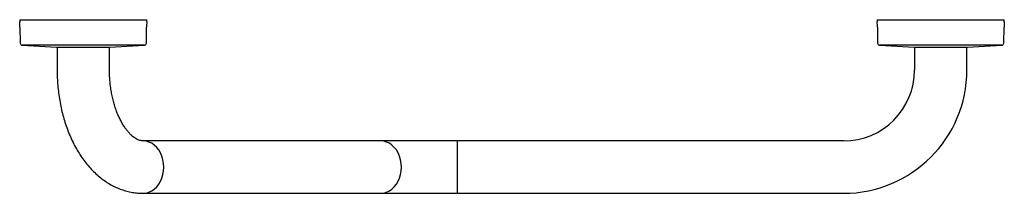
# Model space of a CAD drawing. Header units: millimetres. Extents: x 3380.744 to 3381.402, y 1898.467 to 1898.583.
import ezdxf

# ---------------------------------------------------------------- set-up
doc = ezdxf.new("R2010")
doc.units = ezdxf.units.MM
doc.layers.add('SANINDUSA', color=3, linetype='Continuous')

msp = doc.modelspace()

# ---------------------------------------------------------------- linework, layer by layer
at = {"layer": 'SANINDUSA'}
for p, q in [((3380.74437, 1898.58334), (3380.74437, 1898.58184)), ((3380.74437, 1898.58334), (3380.7871, 1898.58334)), ((3380.7871, 1898.58334), (3380.82937, 1898.58334)), ((3380.82937, 1898.58184), (3380.82937, 1898.58334)), ((3381.31745, 1898.58334), (3381.31745, 1898.58184)), ((3381.31745, 1898.58334), (3381.40245, 1898.58334)), ((3381.31752, 1898.58184), (3381.31745, 1898.58184)), ((3381.40245, 1898.58184), (3381.40245, 1898.58334)), ((3380.74456, 1898.57826), (3380.7447, 1898.56774)), ((3380.82904, 1898.56774), (3380.82918, 1898.57826)), ((3381.31764, 1898.57826), (3381.31778, 1898.56774)), ((3381.40212, 1898.56774), (3381.40226, 1898.57826)), ((3380.74612, 1898.56626), (3380.76907, 1898.56504)), ((3380.82762, 1898.56626), (3380.74612, 1898.56626)), ((3380.80467, 1898.56504), (3380.82762, 1898.56626)), ((3381.3192, 1898.56626), (3381.34215, 1898.56504)), ((3381.4007, 1898.56626), (3381.3192, 1898.56626)), ((3381.37775, 1898.56504), (3381.4007, 1898.56626)), ((3380.76907, 1898.56504), (3380.80467, 1898.56504)), ((3380.76937, 1898.56504), (3380.76937, 1898.54979)), ((3380.80437, 1898.54979), (3380.80437, 1898.56504)), ((3381.34215, 1898.56504), (3381.37775, 1898.56504)), ((3381.34245, 1898.56504), (3381.34245, 1898.54979)), ((3381.37745, 1898.54979), (3381.37745, 1898.56504)), ((3380.98573, 1898.50229), (3380.82689, 1898.50229)), ((3381.03695, 1898.50229), (3380.98573, 1898.50229)), ((3381.29495, 1898.50229), (3381.03695, 1898.50229)), ((3381.03695, 1898.46729), (3381.03695, 1898.50229)), ((3380.82689, 1898.46729), (3380.98573, 1898.46729)), ((3380.98573, 1898.46729), (3381.03695, 1898.46729)), ((3381.03695, 1898.46729), (3381.29495, 1898.46729))]:
    msp.add_line(p, q, dxfattribs=at)
at = {"layer": 'SANINDUSA', "flags": 128}
for points in [[(3380.82689, 1898.46729), (3380.82885, 1898.46747), (3380.83077, 1898.468), (3380.83262, 1898.46887), (3380.83434, 1898.47007), (3380.83592, 1898.47156), (3380.83731, 1898.47333), (3380.83849, 1898.47533), (3380.83943, 1898.47752), (3380.84012, 1898.47986), (3380.84054, 1898.4823), (3380.84068, 1898.48479), (3380.84054, 1898.48728), (3380.84012, 1898.48972), (3380.83943, 1898.49206), (3380.83849, 1898.49425), (3380.83731, 1898.49625), (3380.83592, 1898.49801), (3380.83434, 1898.49951), (3380.83262, 1898.50071), (3380.83077, 1898.50158), (3380.82885, 1898.50211), (3380.82689, 1898.50229)], [(3380.98573, 1898.46729), (3380.98769, 1898.46747), (3380.98961, 1898.468), (3380.99146, 1898.46887), (3380.99318, 1898.47007), (3380.99476, 1898.47156), (3380.99615, 1898.47333), (3380.99733, 1898.47533), (3380.99827, 1898.47752), (3380.99896, 1898.47986), (3380.99938, 1898.4823), (3380.99952, 1898.48479), (3380.99938, 1898.48728), (3380.99896, 1898.48972), (3380.99827, 1898.49206), (3380.99733, 1898.49425), (3380.99615, 1898.49625), (3380.99476, 1898.49801), (3380.99318, 1898.49951), (3380.99146, 1898.50071), (3380.98961, 1898.50158), (3380.98769, 1898.50211), (3380.98573, 1898.50229), (3380.98573, 1898.50229)]]:
    msp.add_lwpolyline(points, dxfattribs=at)
at = {"layer": 'SANINDUSA'}
for centre, radius, start, end in [((3380.70102, 1898.57769), 0.04355, 0.74778, 5.46757), ((3380.87272, 1898.57769), 0.04355, 174.53243, 179.25222), ((3381.2741, 1898.57769), 0.04355, 0.74778, 5.46757), ((3381.4458, 1898.57769), 0.04355, 174.53243, 179.25222), ((3380.7462, 1898.56776), 0.0015, 180.74778, 266.94399), ((3380.82754, 1898.56776), 0.0015, 273.05601, 359.25222), ((3381.31928, 1898.56776), 0.0015, 180.74778, 266.94399), ((3381.40062, 1898.56776), 0.0015, 273.05601, 359.25222), ((3381.29495, 1898.54979), 0.0475, 270, 0), ((3381.29495, 1898.54979), 0.0825, 270, 0)]:
    msp.add_arc(centre, radius, start, end, dxfattribs=at)
for points, knots in [([(3380.76937, 1898.54979), (3380.76938, 1898.54886), (3380.76939, 1898.54623), (3380.76959, 1898.5419), (3380.77002, 1898.53681), (3380.77067, 1898.53177), (3380.77153, 1898.52679), (3380.7726, 1898.52189), (3380.77388, 1898.51708), (3380.77537, 1898.51239), (3380.77706, 1898.50782), (3380.77896, 1898.5034), (3380.78107, 1898.49914), (3380.78338, 1898.49507), (3380.78588, 1898.4912), (3380.78858, 1898.48757), (3380.79145, 1898.48418), (3380.79448, 1898.48106), (3380.79766, 1898.47824), (3380.80097, 1898.47572), (3380.80439, 1898.47352), (3380.8079, 1898.47165), (3380.81148, 1898.47011), (3380.81511, 1898.4689), (3380.81876, 1898.46802), (3380.82237, 1898.46748), (3380.82508, 1898.4673), (3380.82656, 1898.46729), (3380.82689, 1898.46729)], [0, 0, 0, 0, 0.022258, 0.063256, 0.104285, 0.14536, 0.186499, 0.227721, 0.269042, 0.310472, 0.35202, 0.393684, 0.435451, 0.477295, 0.519156, 0.560949, 0.602578, 0.643926, 0.684876, 0.725319, 0.765175, 0.8044, 0.842994, 0.880996, 0.918477, 0.955532, 0.990135, 1, 1, 1, 1]), ([(3380.82689, 1898.50229), (3380.82675, 1898.50229), (3380.82622, 1898.5023), (3380.82533, 1898.50243), (3380.82415, 1898.50277), (3380.82295, 1898.50328), (3380.82166, 1898.50402), (3380.82026, 1898.50501), (3380.81879, 1898.50628), (3380.81729, 1898.50781), (3380.8158, 1898.5096), (3380.81433, 1898.51165), (3380.81289, 1898.51395), (3380.81151, 1898.5165), (3380.81021, 1898.51928), (3380.80901, 1898.52228), (3380.80791, 1898.52547), (3380.80695, 1898.52884), (3380.80612, 1898.53236), (3380.80544, 1898.53602), (3380.80492, 1898.53977), (3380.80456, 1898.54361), (3380.80439, 1898.54696), (3380.80438, 1898.54902), (3380.80437, 1898.54979)], [0, 0, 0, 0, 0.023136, 0.08637, 0.14025, 0.189319, 0.23546, 0.284332, 0.331202, 0.376951, 0.422154, 0.467155, 0.512149, 0.55724, 0.602515, 0.648017, 0.693761, 0.739744, 0.785947, 0.832344, 0.878901, 0.925584, 0.972353, 1, 1, 1, 1])]:
    msp.add_open_spline(points, degree=3, knots=knots, dxfattribs=at)

doc.saveas('drawing.dxf')
